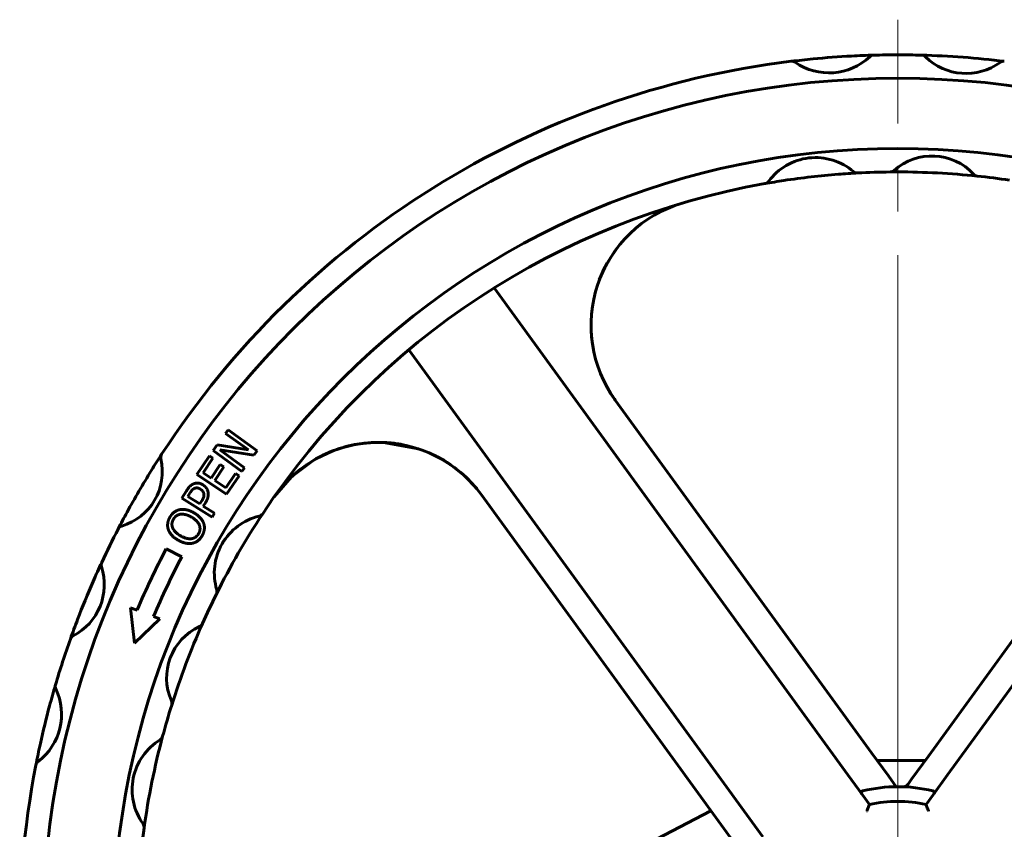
# Model space of a CAD drawing. Header units: millimetres. Extents: x -172 to 344, y 0 to 434.
# Tile 6 of 9: x 56 to 90, y 352 to 380. Entities that reach past the tile are written whole.
import ezdxf

# ---------------------------------------------------------------- set-up
doc = ezdxf.new("R2010")
doc.units = ezdxf.units.MM
doc.linetypes.add('K5LT_AXLED', pattern=[27.653843, 23.153843, -1.5, 1.5, -1.5])
doc.linetypes.add('K5LT_BASIC', pattern=[0])
doc.layers.add('Системный слой (1)', color=251, linetype='Continuous', true_color=0x6c6c6c)

# ---------------------------------------------------------------- blocks, each defined once
blk = doc.blocks.new('U3')
at = {"layer": 'Системный слой (1)', "color": 143, "linetype": 'K5LT_BASIC', "lineweight": 60, "true_color": 0x33acca}
for p, q in [((76.56, 371.969), (76.302, 371.606)), ((76.302, 371.606), (76.083, 371.22)), ((76.083, 371.22), (75.903, 370.814)), ((75.619, 369.351), (75.625, 369.029)), ((75.625, 369.029), (75.654, 368.71)), ((75.654, 368.71), (75.699, 368.429)), ((75.699, 368.429), (75.706, 368.398)), ((75.706, 368.398), (75.707, 368.393))]:
    blk.add_line(p, q, dxfattribs=at)
blk = doc.blocks.new('U9')
at = {"layer": 'Системный слой (1)', "color": 143, "linetype": 'K5LT_BASIC', "lineweight": 60, "true_color": 0x33acca}
for p, q in [((66.938, 365.02), (66.832, 364.981)), ((66.991, 365.039), (66.938, 365.02)), ((67.017, 365.049), (66.991, 365.039)), ((67.031, 365.054), (67.017, 365.049)), ((67.037, 365.057), (67.031, 365.054)), ((67.04, 365.058), (67.037, 365.057)), ((67.042, 365.059), (67.04, 365.058)), ((67.043, 365.059), (67.042, 365.059)), ((67.046, 365.06), (67.043, 365.059)), ((67.048, 365.061), (67.046, 365.06)), ((67.049, 365.061), (67.048, 365.061)), ((67.05, 365.061), (67.049, 365.061)), ((67.051, 365.062), (67.05, 365.062)), ((67.05, 365.062), (67.05, 365.061)), ((67.052, 365.062), (67.051, 365.062)), ((67.051, 365.062), (67.051, 365.062)), ((67.053, 365.062), (67.052, 365.062)), ((67.055, 365.063), (67.053, 365.062)), ((67.557, 365.189), (67.055, 365.063)), ((67.926, 365.242), (67.557, 365.189)), ((68.112, 365.257), (67.926, 365.242)), ((68.205, 365.261), (68.112, 365.257)), ((68.251, 365.262), (68.205, 365.261)), ((68.275, 365.262), (68.251, 365.262)), ((68.286, 365.263), (68.275, 365.262)), ((68.292, 365.263), (68.286, 365.263)), ((68.296, 365.263), (68.292, 365.263)), ((68.305, 365.263), (68.296, 365.263)), ((68.322, 365.263), (68.305, 365.263)), ((68.526, 365.259), (68.322, 365.263)), ((69.729, 365.043), (68.526, 365.259)), ((66.159, 364.665), (65.382, 364.085)), ((66.218, 364.697), (66.159, 364.665)), ((66.622, 364.899), (66.218, 364.697)), ((66.832, 364.981), (66.622, 364.899)), ((70.349, 364.782), (70.347, 364.783)), ((70.347, 364.783), (70.347, 364.783)), ((70.351, 364.782), (70.349, 364.782)), ((70.351, 364.781), (70.351, 364.782)), ((70.352, 364.781), (70.351, 364.781)), ((70.353, 364.78), (70.352, 364.781)), ((70.352, 364.781), (70.352, 364.781)), ((70.354, 364.78), (70.353, 364.78)), ((70.353, 364.78), (70.353, 364.78)), ((70.353, 364.78), (70.353, 364.78)), ((70.353, 364.78), (70.353, 364.78)), ((70.355, 364.779), (70.354, 364.78)), ((70.356, 364.779), (70.355, 364.779)), ((70.361, 364.776), (70.356, 364.779)), ((70.371, 364.771), (70.361, 364.776)), ((70.379, 364.767), (70.371, 364.771)), ((70.385, 364.764), (70.379, 364.767)), ((70.397, 364.758), (70.385, 364.764)), ((70.421, 364.744), (70.397, 364.758)), ((70.852, 364.478), (70.421, 364.744)), ((71.31, 364.11), (70.852, 364.478)), ((65.382, 364.085), (64.797, 363.409)), ((71.713, 363.685), (71.31, 364.11)), ((64.797, 363.408), (64.796, 363.407)), ((64.797, 363.409), (64.797, 363.409)), ((64.797, 363.409), (64.797, 363.408)), ((64.797, 363.408), (64.797, 363.408))]:
    blk.add_line(p, q, dxfattribs=at)
blk = doc.blocks.new('U10')
at = {"layer": 'Системный слой (1)', "color": 143, "linetype": 'K5LT_BASIC', "lineweight": 60, "true_color": 0x33acca}
for p, q in [((76.017, 371.085), (76.053, 371.161)), ((76.053, 371.161), (76.091, 371.237)), ((76.091, 371.237), (76.129, 371.311)), ((75.64, 368.83), (75.639, 368.834))]:
    blk.add_line(p, q, dxfattribs=at)
blk = doc.blocks.new('U34')
at = {"layer": 'Системный слой (1)', "color": 143, "linetype": 'K5LT_BASIC', "lineweight": 60, "true_color": 0x33acca}
for p, q in [((85.39, 354.402), (86.099, 354.402)), ((86.099, 354.402), (87.042, 354.402))]:
    blk.add_line(p, q, dxfattribs=at)
blk = doc.blocks.new('U43')
at = {"layer": 'Системный слой (1)', "color": 30, "linetype": 'K5LT_AXLED', "lineweight": 18, "true_color": 0xff8000}
blk.add_line((86.099, 348.502), (86.099, 379.702), dxfattribs=at)

msp = doc.modelspace()

# ---------------------------------------------------------------- linework, layer by layer
at = {"layer": 'Системный слой (1)', "color": 143, "linetype": 'K5LT_BASIC', "lineweight": 60, "true_color": 0x33acca}
for p, q in [((84.7266, 374.4656), (84.732, 374.4659)), ((81.5567, 374.1019), (81.569, 374.1041)), ((84.3988, 353.9049), (72.3099, 370.5438)), ((99.8889, 370.5438), (87.8, 353.9049)), ((69.3974, 368.4278), (81.4863, 351.7889)), ((85.2033, 354.6593), (76.4489, 366.7087)), ((95.9412, 366.6512), (87.1481, 354.5485)), ((63.1323, 365.5722), (63.2214, 365.6945)), ((63.2214, 365.6945), (64.2077, 364.9766)), ((63.9133, 365.0038), (63.1323, 365.5722)), ((62.7076, 364.9887), (62.8432, 365.175)), ((62.8432, 365.175), (63.9133, 365.0038)), ((64.1007, 364.8295), (62.9325, 365.0121)), ((62.9325, 365.0121), (63.783, 364.3931)), ((62.154, 364.1716), (62.5796, 364.8051)), ((62.6995, 364.7246), (62.3642, 364.2257)), ((62.5796, 364.8051), (62.6995, 364.7246)), ((63.694, 364.2708), (62.7076, 364.9887)), ((64.2077, 364.9766), (64.1007, 364.8295)), ((62.6416, 364.0393), (62.9542, 364.5046)), ((63.074, 364.4241), (62.7614, 363.9588)), ((62.9542, 364.5046), (63.074, 364.4241)), ((63.783, 364.3931), (63.694, 364.2708)), ((63.1667, 363.4912), (62.154, 364.1716)), ((62.3642, 364.2257), (62.6416, 364.0393)), ((63.1373, 363.7063), (63.4725, 364.2052)), ((63.5923, 364.1247), (63.1667, 363.4912)), ((63.4725, 364.2052), (63.5923, 364.1247)), ((62.7614, 363.9588), (63.1373, 363.7063)), ((61.6384, 363.3537), (61.8005, 363.6137)), ((62.6736, 362.7082), (61.6384, 363.3537)), ((61.9144, 363.5311), (61.8433, 363.417)), ((61.8433, 363.417), (62.2561, 363.1596)), ((71.8796, 363.4704), (80.6728, 351.3677)), ((62.2561, 363.1596), (62.3147, 363.2536)), ((62.4462, 363.203), (62.3735, 363.0864)), ((62.3735, 363.0864), (62.7594, 362.8458)), ((62.7594, 362.8458), (62.6736, 362.7082)), ((61.1063, 361.6325), (61.6375, 361.3534)), ((60.0174, 358.4044), (59.8884, 359.6118)), ((59.8884, 359.6118), (60.1094, 359.5279)), ((60.6705, 359.3147), (60.8912, 359.2309)), ((60.8912, 359.2309), (60.0174, 358.4044)), ((85.7784, 353.8678), (85.2033, 354.6593)), ((87.1481, 354.5485), (86.573, 353.7569)), ((84.8931, 353.2246), (84.3988, 353.9049)), ((87.8, 353.9049), (87.3057, 353.2246)), ((86.0444, 353.5016), (85.7784, 353.8678)), ((86.4537, 353.5927), (86.4452, 353.581)), ((86.573, 353.7569), (86.4537, 353.5927)), ((85.1314, 352.8965), (84.8931, 353.2246)), ((87.3057, 353.2246), (87.0674, 352.8965)), ((79.7171, 352.6831), (73.5994, 349.5019))]:
    msp.add_line(p, q, dxfattribs=at)
at = {"layer": 'Системный слой (1)', "color": 30, "linetype": 'K5LT_AXLED', "lineweight": 18, "true_color": 0xff8000}
msp.add_line((86.0994, 351.4019), (86.0994, 356.4019), dxfattribs=at)
at = {"layer": 'Системный слой (1)', "color": 143, "linetype": 'K5LT_BASIC', "lineweight": 60, "true_color": 0x33acca}
for centre, radius, start, end in [((86.0994, 348.5019), 30, 93.01149, 95.54023), ((86.0994, 348.5019), 30, 91.57778, 93.01149), ((85.2789, 378.2906), 0.2, 91.57778, 133.25247), ((86.0994, 348.5019), 30, 90, 91.57778), ((86.0994, 348.5019), 30, 88.445, 90), ((86.0994, 348.5019), 30, 83.03153, 88.445), ((86.9081, 378.2909), 0.2, 45.45984, 88.445), ((86.9081, 378.2909), 0.2, 45.45984, 88.445), ((86.0994, 348.5019), 30, 96.97395, 146.96572), ((86.0994, 348.5019), 30, 95.54023, 96.97395), ((82.4812, 378.0814), 0.2, 55.29926, 96.97395), ((82.4812, 378.0814), 0.2, 55.29926, 96.97395), ((83.7508, 379.9149), 2.0302, 235.29926, 313.25247), ((88.4349, 379.8424), 1.9767, 225.45984, 306.01669), ((89.7149, 378.0817), 0.2, 83.03153, 126.01669), ((86.0994, 348.5019), 29.2, 90, 180), ((86.0994, 348.5019), 29.2, 180, 90), ((86.0994, 348.5019), 26.8, 90, 180), ((86.0994, 348.5019), 26.8, 180, 90), ((83.2931, 372.986), 2.005, 49.61683, 143.46037), ((87.2655, 373.1187), 1.9291, 42.56209, 132.01382), ((86.0994, 348.5019), 26, 94.47409, 98.60311), ((86.0994, 348.5019), 26, 93.0143, 94.47409), ((84.7217, 374.6656), 0.2, 229.61683, 273.0143), ((84.7217, 374.6656), 0.2, 229.61683, 273.0143), ((86.0994, 348.5019), 26, 90.56623, 93.0143), ((85.8405, 374.7006), 0.2, 270.56623, 312.01382), ((86.0994, 348.5019), 26, 90, 90.56623), ((86.0994, 348.5019), 26, 84.00969, 90), ((88.8337, 374.5588), 0.2, 222.56209, 264.00969), ((88.8337, 374.5588), 0.2, 222.56209, 264.00969), ((86.0994, 348.5019), 26, 100.06289, 146.56776), ((81.5215, 374.2988), 0.2, 280.06289, 323.46037), ((86.0994, 348.5019), 26, 98.60311, 100.06216), ((86.0994, 348.5019), 26, 81.55484, 84.00969), ((79.9681, 369.2655), 4.35, 106.45131, 216), ((68.3604, 360.9136), 4.35, 36, 145.02012), ((59.0355, 364.2612), 1.9372, 286.43548, 13.13984), ((86.0994, 348.5019), 30, 146.96572, 148.20314), ((61.1168, 364.7471), 0.2, 146.96572, 193.13984), ((86.0994, 348.5019), 30, 148.20314, 151.37217), ((86.0994, 348.5019), 30, 151.37217, 152.6096), ((64.7435, 360.8013), 1.9953, 103.40612, 196.71648), ((86.0994, 348.5019), 26, 146.56776, 153.55484), ((64.2345, 362.9368), 0.2, 283.40612, 326.56776), ((86.0994, 348.5019), 30, 152.6096, 155.03153), ((59.6402, 362.2114), 0.2, 106.43548, 152.6096), ((59.6402, 362.2114), 0.2, 106.43548, 152.6096), ((86.0994, 348.5019), 28.2324, 152.28389, 156.98793), ((86.0994, 348.5019), 27.6324, 152.28389, 156.96391), ((57.0145, 360.4078), 1.9767, 297.45984, 18.01669), ((86.0994, 348.5019), 30, 155.03153, 156.40337), ((59.0845, 361.081), 0.2, 155.03153, 198.01669), ((86.0994, 348.5019), 30, 156.40337, 159.07316), ((86.0994, 348.5019), 26, 153.55484, 156.00969), ((62.641, 360.1698), 0.2, 333.55484, 16.71648), ((60.3898, 359.4213), 0.3, 156.98793, 159.1988), ((86.0994, 348.5019), 30, 159.07316, 160.445), ((63.0477, 357.2179), 1.9291, 114.56209, 204.01382), ((86.0994, 348.5019), 26, 156.00969, 162.56623), ((62.1627, 359.1543), 0.2, 294.56209, 336.00969), ((62.1627, 359.1543), 0.2, 315.27653, 336.00969), ((58.0183, 358.4763), 0.2, 117.45984, 160.445), ((86.0994, 348.5019), 30, 160.445, 163.57778), ((86.0994, 348.5019), 30, 163.57778, 165.01149), ((57.5151, 356.9267), 0.2, 163.57778, 205.25247), ((55.4981, 355.9753), 2.0302, 307.29926, 25.25247), ((57.5151, 356.9267), 0.2, 184.42843, 205.25247), ((86.0994, 348.5019), 30, 165.01149, 167.54023), ((86.0994, 348.5019), 26, 162.56623, 165.0143), ((61.1029, 356.3515), 0.2, 342.56623, 24.01382), ((61.1029, 356.3515), 0.2, 3.28066, 24.01382), ((86.0994, 348.5019), 30, 167.54023, 168.97395), ((61.9464, 353.3989), 2.005, 121.61683, 215.46037), ((86.0994, 348.5019), 26, 165.0143, 172.06289), ((60.7905, 355.2766), 0.2, 301.61683, 345.0143), ((86.0994, 348.5019), 30, 168.97395, 218.96572), ((56.8495, 354.2013), 0.2, 127.29926, 168.97395), ((56.8495, 354.2013), 0.2, 148.1499, 168.97395), ((86.2834, 353.6986), 0.2, 267.97258, 324), ((86.0994, 348.5019), 5, 76.19304, 103.80696), ((86.0994, 348.5019), 4.5, 77.57818, 102.42182), ((60.1504, 352.1197), 0.2, 352.06289, 35.46037), ((86.0994, 348.5019), 26, 172.06289, 218.56776)]:
    msp.add_arc(centre, radius, start, end, dxfattribs=at)
for points, knots in [([(76.4489, 366.7087), (76.4044, 366.7699), (76.3616, 366.8323), (76.2792, 366.9593), (76.2397, 367.0239), (76.1642, 367.1551), (76.1281, 367.2217), (76.0909, 367.2949), (76.088, 367.3006), (76.082, 367.3125), (76.0789, 367.3186), (76.0731, 367.3303), (76.0704, 367.3358), (76.0652, 367.3463), (76.0628, 367.3513), (76.0582, 367.3608), (76.056, 367.3653), (76.0519, 367.3738), (76.0499, 367.3779), (76.0462, 367.3856), (76.0445, 367.3892), (76.0412, 367.3962), (76.0396, 367.3995), (76.0367, 367.4057), (76.0353, 367.4087), (76.0326, 367.4143), (76.0314, 367.417), (76.029, 367.422), (76.0279, 367.4244), (76.0258, 367.429), (76.0248, 367.4312), (76.0229, 367.4353), (76.022, 367.4372), (76.0202, 367.4409), (76.0194, 367.4427), (76.0179, 367.446), (76.0172, 367.4476), (76.0162, 367.4497), (76.016, 367.4502), (76.0157, 367.4507)], [0, 0, 0, 0, 4.7414457, 4.7414457, 9.4828914, 9.4828914, 14.224337, 14.224337, 14.6259768, 14.6259768, 15.0551686, 15.0551686, 15.4413756, 15.4413756, 15.788903, 15.788903, 16.1016247, 16.1016247, 16.3830264, 16.3830264, 16.6362451, 16.6362451, 16.8641032, 16.8641032, 17.0691408, 17.0691408, 17.2536433, 17.2536433, 17.4196674, 17.4196674, 17.5690638, 17.5690638, 17.7034977, 17.7034977, 17.8244677, 17.8244677, 17.9333223, 17.9333223, 17.9689139, 17.9689139, 17.9689139, 17.9689139]), ([(66.4421, 364.8177), (66.4529, 364.823), (66.4638, 364.8283), (66.5683, 364.8787), (66.6641, 364.9195), (66.8325, 364.9878), (66.906, 365.0138), (67.1552, 365.0969), (67.3342, 365.1441), (67.7005, 365.2165), (67.888, 365.2412), (68.1579, 365.2592), (68.24, 365.2631), (68.3494, 365.2633), (68.3769, 365.2641), (68.4842, 365.2612), (68.5641, 365.2598), (68.6536, 365.2541), (68.6635, 365.2534), (68.7472, 365.2475), (68.8209, 365.2403), (68.9243, 365.2276), (68.9544, 365.2235), (68.9968, 365.2174), (69.0091, 365.2155), (69.0265, 365.2128), (69.0315, 365.212), (69.0387, 365.2109), (69.0407, 365.2106), (69.0437, 365.2101), (69.0445, 365.21), (69.0462, 365.2097), (69.0471, 365.2096), (69.0485, 365.2094), (69.049, 365.2093), (69.0505, 365.209), (69.0515, 365.2089), (69.0542, 365.2084), (69.0561, 365.2081), (69.0615, 365.2072), (69.0651, 365.2066), (69.0759, 365.2049), (69.083, 365.2037), (69.109, 365.1992), (69.1278, 365.1959), (69.1465, 365.1924)], [12.7445588, 12.7445588, 12.7445588, 12.7445588, 12.9546664, 12.9546664, 14.7713412, 14.7713412, 16.131414, 16.131414, 19.3635336, 19.3635336, 22.6741863, 22.6741863, 24.118653, 24.118653, 24.6030652, 24.6030652, 26.0114874, 26.0114874, 26.1867754, 26.1867754, 27.4936505, 27.4936505, 28.0305373, 28.0305373, 28.2510997, 28.2510997, 28.3417105, 28.3417105, 28.378935, 28.378935, 28.3942274, 28.3942274, 28.4095199, 28.4095199, 28.419375, 28.419375, 28.4363667, 28.4363667, 28.4689907, 28.4689907, 28.5335589, 28.5335589, 28.6623556, 28.6623556, 29, 29, 29, 29]), ([(70.0809, 364.9083), (70.0824, 364.9076), (70.0839, 364.907), (70.0881, 364.9052), (70.0908, 364.904), (70.0959, 364.9018), (70.0983, 364.9007), (70.103, 364.8987), (70.1052, 364.8978), (70.1094, 364.8959), (70.1114, 364.895), (70.1152, 364.8934), (70.117, 364.8926), (70.1205, 364.891), (70.1221, 364.8903), (70.1253, 364.8889), (70.1268, 364.8882), (70.1297, 364.8869), (70.131, 364.8863), (70.1336, 364.8852), (70.1349, 364.8846), (70.1374, 364.8835), (70.1386, 364.883), (70.1405, 364.8821), (70.1412, 364.8818), (70.1427, 364.8811), (70.1436, 364.8807), (70.1463, 364.8795), (70.148, 364.8787), (70.1531, 364.8764), (70.1565, 364.8749), (70.1667, 364.8703), (70.1735, 364.8672), (70.1938, 364.8578), (70.2073, 364.8515), (70.2475, 364.8325), (70.2742, 364.8196), (70.3413, 364.7862), (70.3813, 364.7649), (70.4337, 364.7375), (70.4458, 364.7308), (70.5157, 364.6924), (70.5725, 364.6591), (70.6701, 364.6005), (70.7105, 364.5746), (70.8457, 364.486), (70.9382, 364.42), (71.0278, 364.3505)], [9.9349958, 9.9349958, 9.9349958, 9.9349958, 10.0159627, 10.0159627, 10.1588814, 10.1588814, 10.2888074, 10.2888074, 10.4069221, 10.4069221, 10.514299, 10.514299, 10.6119144, 10.6119144, 10.7006556, 10.7006556, 10.7813295, 10.7813295, 10.8546694, 10.8546694, 10.921342, 10.921342, 10.9880146, 10.9880146, 11.0237667, 11.0237667, 11.0720803, 11.0720803, 11.1648424, 11.1648424, 11.348434, 11.348434, 11.714651, 11.714651, 12.4451525, 12.4451525, 13.9022904, 13.9022904, 16.1278388, 16.1278388, 16.8088359, 16.8088359, 20.0474733, 20.0474733, 22.4088359, 22.4088359, 28, 28, 28, 28]), ([(84.9062, 353.3574), (84.8886, 353.3531), (84.8739, 353.3484), (84.8543, 353.3376), (84.848, 353.3319), (84.8418, 353.3183), (84.8416, 353.3108), (84.8467, 353.2927), (84.8524, 353.2822), (84.8625, 353.2668), (84.8656, 353.2624), (84.8688, 353.258)], [0.00042724, 0.00042724, 0.00042724, 0.00042724, 0.03252885, 0.03252885, 0.05844422, 0.05844422, 0.08305158, 0.08305158, 0.11094162, 0.11094162, 0.12154514, 0.12154514, 0.12154514, 0.12154514]), ([(87.33, 353.258), (87.3334, 353.2627), (87.3366, 353.2672), (87.3475, 353.2838), (87.3534, 353.2952), (87.3574, 353.3138), (87.3565, 353.3211), (87.349, 353.3337), (87.3427, 353.3388), (87.3237, 353.3488), (87.3095, 353.3533), (87.2927, 353.3574)], [0.26120985, 0.26120985, 0.26120985, 0.26120985, 0.27213363, 0.27213363, 0.30273674, 0.30273674, 0.32763859, 0.32763859, 0.35165235, 0.35165235, 0.3825611, 0.3825611, 0.3825611, 0.3825611]), ([(85.0479, 352.6713), (85.048, 352.6716), (85.0481, 352.672), (85.0554, 352.692), (85.0625, 352.7117), (85.0765, 352.7496), (85.0832, 352.7679), (85.0984, 352.8089), (85.1066, 352.8307), (85.1191, 352.864), (85.1238, 352.8764), (85.1299, 352.8925), (85.1314, 352.8965), (85.1314, 352.8965)], [-0.00053974, -0.00053974, -0.00053974, -0.00053974, 0, 0, 0.0314048, 0.0314048, 0.06211351, 0.06211351, 0.10447717, 0.10447717, 0.14037713, 0.14037713, 0.17355906, 0.17355906, 0.17355906, 0.17355906]), ([(87.0674, 352.8965), (87.0674, 352.8965), (87.0689, 352.8925), (87.075, 352.8764), (87.0797, 352.864), (87.0922, 352.8307), (87.1004, 352.8089), (87.1156, 352.7679), (87.1224, 352.7496), (87.1363, 352.7117), (87.1435, 352.692), (87.1507, 352.672), (87.1509, 352.6716), (87.151, 352.6713)], [0, 0, 0, 0, 0.0329948, 0.0329948, 0.06869231, 0.06869231, 0.11081706, 0.11081706, 0.1413526, 0.1413526, 0.1725803, 0.1725803, 0.173117, 0.173117, 0.173117, 0.173117])]:
    msp.add_open_spline(points, degree=3, knots=knots, dxfattribs=at)
for points in [[(61.8005, 363.6137), (61.8581, 363.706), (61.9688, 363.8164), (62.0341, 363.8444)], [(62.069, 363.691), (62.0267, 363.6719), (61.9547, 363.5957), (61.9144, 363.5311)], [(62.0341, 363.8444), (62.1096, 363.8777), (62.2721, 363.8673), (62.3585, 363.8134)], [(62.2732, 363.6674), (62.2195, 363.7009), (62.1177, 363.7131), (62.069, 363.691)], [(62.3901, 363.5129), (62.3785, 363.5633), (62.3227, 363.6365), (62.2732, 363.6674)], [(62.3585, 363.8134), (62.4256, 363.7716), (62.5166, 363.6485), (62.5319, 363.5795)], [(62.3147, 363.2536), (62.367, 363.3375), (62.4045, 363.4574), (62.3901, 363.5129)], [(62.5319, 363.5795), (62.5512, 363.4929), (62.5153, 363.3137), (62.4462, 363.203)], [(61.5682, 362.9663), (61.673, 362.9862), (61.9172, 362.9355), (62.0494, 362.8599)], [(61.1784, 362.2838), (61.1433, 362.3858), (61.1689, 362.6001), (61.2297, 362.7065)], [(61.2297, 362.7065), (61.2915, 362.8147), (61.4661, 362.9449), (61.5682, 362.9663)], [(61.3521, 362.6377), (61.3085, 362.5613), (61.296, 362.4159), (61.3276, 362.3397)], [(61.5959, 362.8093), (61.5169, 362.7987), (61.3943, 362.7116), (61.3521, 362.6377)], [(61.9656, 362.7131), (61.8609, 362.773), (61.6726, 362.8201), (61.5959, 362.8093)], [(62.2123, 362.1464), (62.2962, 362.2932), (62.1742, 362.594), (61.9656, 362.7131)], [(62.0494, 362.8599), (62.1782, 362.7864), (62.3496, 362.602), (62.3846, 362.5)], [(61.3276, 362.3397), (61.3577, 362.2668), (61.4953, 362.129), (61.5983, 362.0701)], [(62.3846, 362.5), (62.4212, 362.3926), (62.393, 362.1798), (62.3337, 362.0759)], [(61.5145, 361.9233), (61.3814, 361.9993), (61.2166, 362.1812), (61.1784, 362.2838)], [(61.5983, 362.0701), (61.8069, 361.951), (62.1285, 361.9996), (62.2123, 362.1464)], [(62.3337, 362.0759), (62.2724, 361.9686), (62.1014, 361.8386), (61.9943, 361.8166)], [(61.9943, 361.8166), (61.8891, 361.7959), (61.645, 361.8488), (61.5145, 361.9233)]]:
    msp.add_open_spline(points, degree=2, dxfattribs=at)

# ---------------------------------------------------------------- block references
at = {"layer": 'Системный слой (1)'}
for name in ['U43', 'U3', 'U10', 'U9', 'U34']:
    msp.add_blockref(name, (0, 0), dxfattribs=at)

doc.saveas('drawing.dxf')
